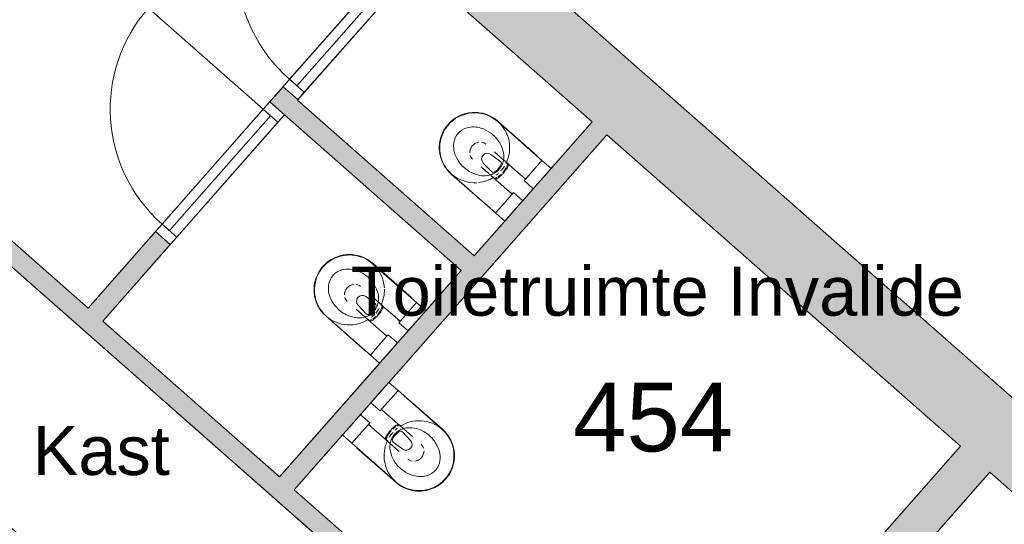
# Model space of a CAD drawing. Header units: millimetres. Extents: x 1158 to 98602, y 910 to 113498.
# Tile 27 of 30: x 89052 to 94070, y 97230 to 99802. Entities that reach past the tile are written whole.
import ezdxf

# ---------------------------------------------------------------- set-up
doc = ezdxf.new("R2010")
doc.units = ezdxf.units.MM
for name, color, linetype, lineweight in [('A--A2__Ruwbouw', 8, 'Continuous', 9), ('A--L$01A__Algemeen', 7, 'Continuous', 9), ('A--L22__Binnenwanden', 2, 'Continuous', 9), ('A--L3__Afbouw', 2, 'Continuous', 9), ('A--L74__VasteSanitaireVoorz', 1, 'Continuous', 9), ('A--LR9__AlgVoorz', 7, 'Continuous', 9), ('A--TR9__AlgVoorz', 1, 'Continuous', 13)]:
    doc.layers.add(name, color=color, linetype=linetype, lineweight=lineweight)
doc.styles.add('Arial', font='arial.ttf', dxfattribs={"height": 350})
doc.styles.add('Arial_1', font='arial.ttf', dxfattribs={"height": 250})

# ---------------------------------------------------------------- blocks, each defined once
blk = doc.blocks.new('32_DO_WB_vo deur enkel1 - vo 2-1766223-DO-Begane grond - nieuwe situatie - plafond')
at = {"layer": 'A--L$01A__Algemeen'}
blk.add_line((520, 50), (520, 850), dxfattribs=at)
blk.add_arc((520, 50), 800, 90, 180, dxfattribs=at)
at = {"layer": 'A--L3__Afbouw'}
for p, q in [((-330, 50), (-330, -50)), ((-280, 50), (-330, 50)), ((520, 50), (-280, 50)), ((-280, 50), (-280, 0)), ((-280, 50), (-280, -50)), ((520, 0), (520, 50)), ((520, -50), (520, 50)), ((520, 50), (570, 50)), ((570, 50), (570, -50)), ((-330, -50), (-280, -50)), ((520, 0), (-280, 0)), ((-280, -50), (520, -50)), ((570, -50), (520, -50))]:
    blk.add_line(p, q, dxfattribs=at)
blk = doc.blocks.new('32_DO_WB_vo deur enkel1 - vo 2-1960553-DO-Begane grond - nieuwe situatie - plafond')
at = {"layer": 'A--L$01A__Algemeen'}
blk.add_line((510, 50), (510, 830), dxfattribs=at)
blk.add_arc((510, 50), 780, 90, 180, dxfattribs=at)
at = {"layer": 'A--L3__Afbouw'}
for p, q in [((-320, 50), (-320, -50)), ((-270, 50), (-320, 50)), ((510, 50), (-270, 50)), ((-270, 50), (-270, 0)), ((-270, 50), (-270, -50)), ((510, 0), (510, 50)), ((510, -50), (510, 50)), ((510, 50), (560, 50)), ((560, 50), (560, -50)), ((-320, -50), (-270, -50)), ((510, 0), (-270, 0)), ((-270, -50), (510, -50)), ((560, -50), (510, -50))]:
    blk.add_line(p, q, dxfattribs=at)
blk = doc.blocks.new('74_PF_UN_toilet_rimfree - type-V8-DO-Begane grond - nieuwe situatie - plafond')
at = {"layer": 'A--L$01A__Algemeen'}
for p, q in [((-180, -97.1), (-180, -363.1)), ((179.8, -363.1), (179.8, -97.1))]:
    blk.add_line(p, q, dxfattribs=at)
at = {"layer": 'A--L$01A__Algemeen', "flags": 128}
for points in [[(-179.3, -379.1), (-178.7, -384.7), (-177.7, -391.8)], [(176.8, -395.6), (178, -388.5), (178.8, -381.4)], [(-168.5, -426.5), (-165.8, -433.2), (-162.9, -439.7)], [(164, -436.7), (166.8, -430.1), (169.4, -423.4)], [(-148.6, -464.7), (-144.4, -470.6), (-140, -476.2), (-135.4, -481.7), (-130.5, -487.1)], [(-114.7, -501.8), (-109.1, -506.2), (-103.3, -510.5)], [(105.7, -508.6), (111.5, -504.2), (117, -499.6), (122.4, -494.8), (127.6, -489.8)], [(137.3, -479.2), (141.8, -473.6), (146.1, -467.9)], [(-78.5, -525), (-72, -528), (-65.3, -530.8)], [(-30.7, -540.4), (-23.6, -541.5), (-16.4, -542.3)], [(19.5, -541.9), (26.6, -541), (33.7, -539.8)], [(61.4, -532.2), (68.1, -529.6), (74.7, -526.7)]]:
    blk.add_lwpolyline(points, dxfattribs=at)
at = {"layer": 'A--L$01A__Algemeen'}
blk.add_arc((-0.1, -363.1), 179.9, 180, 360, dxfattribs=at)
at = {"layer": 'A--L74__VasteSanitaireVoorz'}
for p, q in [((-122.9, 0), (-178.3, 0)), ((-178.3, -63), (-178.3, 0)), ((-122.9, 0), (-178.3, 0)), ((-178.3, -63), (-178.3, 0)), ((-56.1, 0), (-122.9, 0)), ((-56.1, 0), (-122.9, 0)), ((-40.9, 0), (-56.1, 0)), ((-40.9, 0), (-56.1, 0)), ((40.7, 0), (-40.9, 0)), ((-40.9, 0), (-40.9, -63)), ((40.7, 0), (-40.9, 0)), ((-40.9, 0), (-40.9, -63)), ((55.6, 0), (40.7, 0)), ((40.7, -63), (40.7, 0)), ((55.6, 0), (40.7, 0)), ((40.7, -63), (40.7, 0)), ((122.9, 0), (55.6, 0)), ((122.9, 0), (55.6, 0)), ((178.3, 0), (122.9, 0)), ((178.3, 0), (122.9, 0)), ((178.3, 0), (178.3, -63)), ((178.3, 0), (178.3, -63)), ((-178.3, -63), (-122.9, -63)), ((-178.3, -362.3), (-178.3, -63)), ((-178.3, -63), (-122.9, -63)), ((-178.3, -362.3), (-178.3, -63)), ((-122.9, -63), (-56.1, -63)), ((-122.9, -63), (-56.1, -63)), ((-56.1, -63), (-40.9, -63)), ((-56.1, -63), (-40.9, -63)), ((-51, -63), (-51, -187.8)), ((-51, -63), (-51, -187.8)), ((-50, -63), (-50, -77.5)), ((40.7, -63), (55.6, -63)), ((40.7, -63), (55.6, -63)), ((50, -77.5), (50, -63)), ((51, -192.1), (51, -63)), ((51, -192.1), (51, -63)), ((55.6, -63), (122.9, -63)), ((55.6, -63), (122.9, -63)), ((122.9, -63), (178.3, -63)), ((122.9, -63), (178.3, -63)), ((178.3, -63), (178.3, -362.3)), ((178.3, -63), (178.3, -362.3)), ((-40.1, -178.4), (-35.6, -176.8)), ((-40.1, -178.4), (-35.6, -176.8)), ((38.5, -177.8), (40.1, -178.4)), ((38.5, -177.8), (40.1, -178.4)), ((-51, -254.3), (-51, -243.4)), ((-51, -254.3), (-51, -243.4)), ((-34.8, -218.3), (-29.5, -278.1)), ((-34.8, -218.3), (-29.5, -278.1)), ((34.8, -218.3), (29.5, -278.1)), ((34.8, -218.3), (29.5, -278.1)), ((-71.2, -525.7), (-64.6, -528.4)), ((-71.2, -525.7), (-64.6, -528.4)), ((19.4, -539.5), (26.5, -538.5)), ((19.4, -539.5), (26.5, -538.5))]:
    blk.add_line(p, q, dxfattribs=at)
at = {"layer": 'A--L74__VasteSanitaireVoorz', "flags": 128}
for points in [[(-52.6, -183.6), (-47.9, -181.5), (-43, -179.5), (-40.1, -178.4)], [(-52.6, -183.6), (-47.9, -181.5), (-43, -179.5), (-40.1, -178.4)], [(-51, -249.9), (-51, -247.1), (-51, -244.3), (-51, -241.4), (-51, -238.5), (-51, -235.6), (-51, -232.6), (-51, -229.7), (-51, -226.7), (-51, -223.7), (-51, -220.7), (-51, -217.8), (-51, -214.8), (-51, -211.8), (-51, -208.9), (-51, -205.9), (-51, -203), (-51, -200.1), (-51, -197.3), (-51, -194.5), (-51, -191.7), (-51, -189), (-51, -186.4), (-51, -183.8), (-51, -181.2), (-51, -180.9)], [(-51, -249.9), (-51, -247.1), (-51, -244.3), (-51, -241.4), (-51, -238.5), (-51, -235.6), (-51, -232.6), (-51, -229.7), (-51, -226.7), (-51, -223.7), (-51, -220.7), (-51, -217.8), (-51, -214.8), (-51, -211.8), (-51, -208.9), (-51, -205.9), (-51, -203), (-51, -200.1), (-51, -197.3), (-51, -194.5), (-51, -191.7), (-51, -189), (-51, -186.4), (-51, -183.8), (-51, -181.2), (-51, -180.9)], [(-31.1, -175.5), (-26.5, -174.4), (-21.9, -173.4), (-17.3, -172.6), (-12.6, -172), (-7.9, -171.6)], [(-31.1, -175.5), (-26.5, -174.4), (-21.9, -173.4), (-17.3, -172.6), (-12.6, -172), (-7.9, -171.6)], [(15.6, -172.4), (20.2, -173.1), (24.9, -174), (29.4, -175.1)], [(15.6, -172.4), (20.2, -173.1), (24.9, -174), (29.4, -175.1)], [(40.1, -178.4), (44.9, -180.2), (49.7, -182.3)], [(40.1, -178.4), (44.9, -180.2), (49.7, -182.3)], [(51, -180.9), (51, -183.4), (51, -186), (51, -188.7), (51, -191.4), (51, -194.2), (51, -197), (51, -199.8), (51, -202.7), (51, -205.6), (51, -208.5), (51, -211.5), (51, -214.4), (51, -217.4), (51, -220.4), (51, -223.4), (51, -226.3), (51, -229.3), (51, -232.3), (51, -235.2), (51, -238.2), (51, -241.1), (51, -243.9), (51, -246.8), (51, -249.5), (51, -249.9)], [(51, -180.9), (51, -183.4), (51, -186), (51, -188.7), (51, -191.4), (51, -194.2), (51, -197), (51, -199.8), (51, -202.7), (51, -205.6), (51, -208.5), (51, -211.5), (51, -214.4), (51, -217.4), (51, -220.4), (51, -223.4), (51, -226.3), (51, -229.3), (51, -232.3), (51, -235.2), (51, -238.2), (51, -241.1), (51, -243.9), (51, -246.8), (51, -249.5), (51, -249.9)], [(-51, -253.1), (-51, -252.6), (-51, -252), (-51, -251.5), (-51, -250.9), (-51, -250.3), (-51, -249.9)], [(-51, -253.1), (-51, -252.6), (-51, -252), (-51, -251.5), (-51, -250.9), (-51, -250.3), (-51, -249.9)], [(51, -249.9), (51, -250.5), (51, -251), (51, -251.6), (51, -252.2), (51, -252.7), (51, -253.1)], [(51, -249.9), (51, -250.5), (51, -251), (51, -251.6), (51, -252.2), (51, -252.7), (51, -253.1)], [(-51, -272.7), (-51, -271.9), (-51, -270.9), (-51, -269.8), (-51, -268.7), (-51, -267.5), (-51, -266.2), (-51, -264.8), (-51, -263.4), (-51, -261.9), (-51, -260.3), (-51, -258.7), (-51, -257), (-51, -255.3), (-51, -253.5), (-51, -253.1)], [(-51, -272.7), (-51, -271.9), (-51, -270.9), (-51, -269.8), (-51, -268.7), (-51, -267.5), (-51, -266.2), (-51, -264.8), (-51, -263.4), (-51, -261.9), (-51, -260.3), (-51, -258.7), (-51, -257), (-51, -255.3), (-51, -253.5), (-51, -253.1)], [(51, -253.1), (51, -254.9), (51, -256.7), (51, -258.4), (51, -260), (51, -261.6), (51, -263.1), (51, -264.6), (51, -266), (51, -267.3), (51, -268.5), (51, -269.6), (51, -270.7), (51, -271.7), (51, -272.6), (51, -272.7)], [(51, -253.1), (51, -254.9), (51, -256.7), (51, -258.4), (51, -260), (51, -261.6), (51, -263.1), (51, -264.6), (51, -266), (51, -267.3), (51, -268.5), (51, -269.6), (51, -270.7), (51, -271.7), (51, -272.6), (51, -272.7)], [(-177.7, -376.5), (-177, -383.6), (-176, -390.7)], [(-177.7, -376.5), (-177, -383.6), (-176, -390.7)], [(175.3, -394.5), (176.5, -387.4), (177.3, -380.3)], [(175.3, -394.5), (176.5, -387.4), (177.3, -380.3)], [(-166.8, -425.1), (-164.2, -431.7), (-161.3, -438.2)], [(-166.8, -425.1), (-164.2, -431.7), (-161.3, -438.2)], [(162.7, -435.2), (165.4, -428.6), (168, -422)], [(162.7, -435.2), (165.4, -428.6), (168, -422)], [(-147.1, -462.9), (-143, -468.7), (-138.6, -474.4), (-134, -479.8), (-129.2, -485.1)], [(-147.1, -462.9), (-143, -468.7), (-138.6, -474.4), (-134, -479.8), (-129.2, -485.1)], [(-113.6, -499.7), (-108, -504.1), (-102.2, -508.3)], [(-113.6, -499.7), (-108, -504.1), (-102.2, -508.3)], [(104.9, -506.4), (110.6, -502.1), (116.1, -497.5), (121.4, -492.8), (126.5, -487.8)], [(104.9, -506.4), (110.6, -502.1), (116.1, -497.5), (121.4, -492.8), (126.5, -487.8)], [(136.2, -477.3), (140.7, -471.8), (144.9, -466.1)], [(136.2, -477.3), (140.7, -471.8), (144.9, -466.1)], [(-30.3, -537.9), (-23.2, -539), (-16.2, -539.8)], [(-30.3, -537.9), (-23.2, -539), (-16.2, -539.8)], [(61, -529.8), (67.6, -527.2), (74.2, -524.4)], [(61, -529.8), (67.6, -527.2), (74.2, -524.4)]]:
    blk.add_lwpolyline(points, dxfattribs=at)
at = {"layer": 'A--L74__VasteSanitaireVoorz'}
for centre, radius, start, end in [((0, -362.3), 178.3, 105, 180), ((0, -362.3), 178.3, 105, 180), ((4.3, -301), 130.4, 109.8989, 115.1422), ((4.3, -301), 130.4, 109.8989, 115.1422), ((0, -289.1), 117.7, 89.6795, 105.8677), ((0, -289.1), 117.7, 89.6795, 105.8677), ((0, -289.1), 92.7, 70.1011, 109.8989), ((0, -289.1), 92.7, 70.1011, 109.8989), ((0, -362.3), 178.3, 90, 100.0191), ((0, -362.3), 178.3, 90, 100.0191), ((0, -289.1), 117.7, 74.1359, 83.367), ((0, -289.1), 117.7, 74.1359, 83.367), ((0, -362.3), 178.3, 79.9824, 84.198), ((0, -362.3), 178.3, 79.9824, 84.198), ((-4.3, -301), 130.4, 64.8578, 70.1011), ((-4.3, -301), 130.4, 64.8578, 70.1011), ((0, -362.3), 178.3, 0, 75), ((0, -362.3), 178.3, 0, 75), ((51, -333.7), 162.5, 144.9647, 161.7326), ((51, -333.7), 162.5, 144.9647, 161.7326), ((4.3, -301), 105.4, 125.0353, 144.9647), ((4.3, -301), 105.4, 125.0353, 144.9647), ((4.3, -301), 105.4, 109.8989, 125.0353), ((4.3, -301), 105.4, 109.8989, 125.0353), ((-21.1, -217.1), 13.7, 129.7154, 185), ((-21.1, -217.1), 13.7, 129.7154, 185), ((0, -289.1), 87.7, 70.1011, 109.8989), ((0, -289.1), 87.7, 70.1011, 109.8989), ((21.1, -217.1), 13.7, 355, 50.2846), ((21.1, -217.1), 13.7, 355, 50.2846), ((-4.3, -301), 105.4, 54.9647, 70.1011), ((-4.3, -301), 105.4, 54.9647, 70.1011), ((-4.3, -301), 105.4, 35.0353, 54.9647), ((-4.3, -301), 105.4, 35.0353, 54.9647), ((-51, -333.7), 162.5, 18.2674, 35.0353), ((-51, -333.7), 162.5, 18.2674, 35.0353), ((51, -333.7), 162.5, 161.7326, 186.2674), ((51, -333.7), 162.5, 161.7326, 186.2674), ((0, -275.5), 29.6, 185, 355), ((0, -275.5), 29.6, 185, 355), ((-51, -333.7), 162.5, 353.7326, 18.2674), ((-51, -333.7), 162.5, 353.7326, 18.2674), ((0, -362.3), 178.3, 180, 0), ((0, -362.3), 178.3, 180, 360), ((0, -362.3), 178.3, 180, 0), ((0, -362.3), 178.3, 180, 360), ((73, -331.3), 184.6, 186.2674, 203.7326), ((73, -331.3), 184.6, 186.2674, 203.7326), ((-73, -331.3), 184.6, 336.2674, 353.7326), ((-73, -331.3), 184.6, 336.2674, 353.7326), ((16.9, -356), 123.3, 203.7326, 236.2674), ((16.9, -356), 123.3, 203.7326, 236.2674), ((-16.9, -356), 123.3, 303.7326, 336.2674), ((-16.9, -356), 123.3, 303.7326, 336.2674), ((0, -381.4), 92.8, 236.2674, 303.7326), ((0, -381.4), 92.8, 236.2674, 303.7326)]:
    blk.add_arc(centre, radius, start, end, dxfattribs=at)
for start_param, end_param in [(3.169544, 3.380852), (3.169544, 3.380852), (3.403392, 3.665191), (3.403392, 3.665191), (5.759587, 6.255234), (5.759587, 6.255234), (3.938541, 5.486237), (3.938541, 5.486237)]:
    blk.add_ellipse((0, -330.8), major_axis=(51, 0), ratio=0.927184, start_param=start_param, end_param=end_param, dxfattribs=at)
blk.add_open_spline([(51, -180.9), (51, -179.2), (49, -176), (40.2, -172), (26.4, -169.3), (9.2, -167.8), (-9.2, -167.8), (-25, -169.1), (-35.1, -171), (-40.9, -172.6), (-45.8, -174.5), (-49.9, -177.2), (-51, -179.6), (-51, -180.9)], degree=3, knots=[0, 0, 0, 0, 0.111111, 0.222222, 0.333333, 0.444444, 0.555556, 0.666667, 0.75, 0.791667, 0.833333, 0.916667, 1, 1, 1, 1], dxfattribs=at)
blk.add_open_spline([(51, -180.9), (51, -179.2), (49, -176), (40.2, -172), (26.4, -169.3), (9.2, -167.8), (-9.2, -167.8), (-25, -169.1), (-35.1, -171), (-40.9, -172.6), (-45.8, -174.5), (-49.9, -177.2), (-51, -179.6), (-51, -180.9)], degree=3, knots=[0, 0, 0, 0, 0.111111, 0.222222, 0.333333, 0.444444, 0.555556, 0.666667, 0.75, 0.791667, 0.833333, 0.916667, 1, 1, 1, 1], dxfattribs=at)
blk = doc.blocks.new('74_PF_UN_toilet_rimfree - type-V10-DO-Begane grond - nieuwe situatie - plafond')
at = {"layer": 'A--L$01A__Algemeen'}
for p, q in [((-180, -97.1), (-180, -363.1)), ((179.8, -363.1), (179.8, -97.1))]:
    blk.add_line(p, q, dxfattribs=at)
at = {"layer": 'A--L$01A__Algemeen', "flags": 128}
for points in [[(-179.4, -377.5), (-178.7, -384.7), (-177.7, -391.8)], [(176.8, -395.6), (178, -388.5), (178.8, -381.4)], [(-168.5, -426.5), (-165.8, -433.2), (-162.9, -439.7)], [(164, -436.7), (166.8, -430.1), (169.4, -423.4)], [(-148.6, -464.7), (-144.4, -470.6), (-140, -476.2), (-135.4, -481.7), (-130.5, -487.1)], [(-114.7, -501.8), (-109.1, -506.2), (-103.3, -510.5)], [(105.7, -508.6), (111.5, -504.2), (117, -499.6), (122.4, -494.8), (127.6, -489.8)], [(137.3, -479.2), (141.8, -473.6), (146.1, -467.9)], [(-78.5, -525), (-72, -528), (-65.3, -530.8)], [(-30.7, -540.4), (-23.6, -541.5), (-16.4, -542.3)], [(19.5, -541.9), (26.6, -541), (33.7, -539.8)], [(61.4, -532.2), (68.1, -529.6), (74.7, -526.7)]]:
    blk.add_lwpolyline(points, dxfattribs=at)
at = {"layer": 'A--L$01A__Algemeen'}
blk.add_arc((-0.1, -363.1), 179.9, 180, 360, dxfattribs=at)
at = {"layer": 'A--L74__VasteSanitaireVoorz'}
for p, q in [((-122.9, 0), (-178.3, 0)), ((-178.3, -63), (-178.3, 0)), ((-122.9, 0), (-178.3, 0)), ((-178.3, -63), (-178.3, 0)), ((-56.1, 0), (-122.9, 0)), ((-56.1, 0), (-122.9, 0)), ((-40.9, 0), (-56.1, 0)), ((-40.9, 0), (-56.1, 0)), ((40.7, 0), (-40.9, 0)), ((-40.9, 0), (-40.9, -63)), ((40.7, 0), (-40.9, 0)), ((-40.9, 0), (-40.9, -63)), ((55.6, 0), (40.7, 0)), ((40.7, -63), (40.7, 0)), ((55.6, 0), (40.7, 0)), ((40.7, -63), (40.7, 0)), ((122.9, 0), (55.6, 0)), ((122.9, 0), (55.6, 0)), ((178.3, 0), (122.9, 0)), ((178.3, 0), (122.9, 0)), ((178.3, 0), (178.3, -63)), ((178.3, 0), (178.3, -63)), ((-178.3, -63), (-122.9, -63)), ((-178.3, -362.3), (-178.3, -63)), ((-178.3, -63), (-122.9, -63)), ((-178.3, -362.3), (-178.3, -63)), ((-122.9, -63), (-56.1, -63)), ((-122.9, -63), (-56.1, -63)), ((-56.1, -63), (-40.9, -63)), ((-56.1, -63), (-40.9, -63)), ((-51, -63), (-51, -190.7)), ((-51, -63), (-51, -190.7)), ((-50, -63), (-50, -77.5)), ((40.7, -63), (55.6, -63)), ((40.7, -63), (55.6, -63)), ((50, -77.5), (50, -65)), ((51, -192.1), (51, -64.1)), ((51, -192.1), (51, -64.1)), ((55.6, -63), (122.9, -63)), ((55.6, -63), (122.9, -63)), ((122.9, -63), (178.3, -63)), ((122.9, -63), (178.3, -63)), ((178.3, -63), (178.3, -362.3)), ((178.3, -63), (178.3, -362.3)), ((-40.1, -178.4), (-35.6, -176.8)), ((-40.1, -178.4), (-35.6, -176.8)), ((38.5, -177.8), (40.1, -178.4)), ((38.5, -177.8), (40.1, -178.4)), ((-51, -254.3), (-51, -243.4)), ((-51, -254.3), (-51, -243.4)), ((-34.8, -218.3), (-29.5, -278.1)), ((-34.8, -218.3), (-29.5, -278.1)), ((34.8, -218.3), (29.5, -278.1)), ((34.8, -218.3), (29.5, -278.1)), ((51, -243.4), (51, -254.3)), ((51, -243.4), (51, -254.3)), ((-71.2, -525.7), (-64.6, -528.4)), ((-71.2, -525.7), (-64.6, -528.4)), ((19.4, -539.5), (26.5, -538.5)), ((19.4, -539.5), (26.5, -538.5))]:
    blk.add_line(p, q, dxfattribs=at)
at = {"layer": 'A--L74__VasteSanitaireVoorz', "flags": 128}
for points in [[(-52.6, -183.6), (-47.9, -181.5), (-43, -179.5), (-40.1, -178.4)], [(-52.6, -183.6), (-47.9, -181.5), (-43, -179.5), (-40.1, -178.4)], [(-51, -249.9), (-51, -247.1), (-51, -244.3), (-51, -241.4), (-51, -238.5), (-51, -235.6), (-51, -232.6), (-51, -229.7), (-51, -226.7), (-51, -223.7), (-51, -220.7), (-51, -217.8), (-51, -214.8), (-51, -211.8), (-51, -208.9), (-51, -205.9), (-51, -203), (-51, -200.1), (-51, -197.3), (-51, -194.5), (-51, -191.7), (-51, -189), (-51, -186.4), (-51, -183.8), (-51, -181.2), (-51, -180.9)], [(-51, -249.9), (-51, -247.1), (-51, -244.3), (-51, -241.4), (-51, -238.5), (-51, -235.6), (-51, -232.6), (-51, -229.7), (-51, -226.7), (-51, -223.7), (-51, -220.7), (-51, -217.8), (-51, -214.8), (-51, -211.8), (-51, -208.9), (-51, -205.9), (-51, -203), (-51, -200.1), (-51, -197.3), (-51, -194.5), (-51, -191.7), (-51, -189), (-51, -186.4), (-51, -183.8), (-51, -181.2), (-51, -180.9)], [(-31.1, -175.5), (-26.5, -174.4), (-21.9, -173.4), (-17.3, -172.6), (-12.6, -172), (-7.9, -171.6)], [(-31.1, -175.5), (-26.5, -174.4), (-21.9, -173.4), (-17.3, -172.6), (-12.6, -172), (-7.9, -171.6)], [(15.6, -172.4), (20.2, -173.1), (24.9, -174), (29.4, -175.1)], [(15.6, -172.4), (20.2, -173.1), (24.9, -174), (29.4, -175.1)], [(40.1, -178.4), (44.9, -180.2), (49.7, -182.3)], [(40.1, -178.4), (44.9, -180.2), (49.7, -182.3)], [(51, -180.9), (51, -183.4), (51, -186), (51, -188.7), (51, -191.4), (51, -194.2), (51, -197), (51, -199.8), (51, -202.7), (51, -205.6), (51, -208.5), (51, -211.5), (51, -214.4), (51, -217.4), (51, -220.4), (51, -223.4), (51, -226.3), (51, -229.3), (51, -232.3), (51, -235.2), (51, -238.2), (51, -241.1), (51, -243.9), (51, -246.8), (51, -249.5), (51, -249.9)], [(51, -180.9), (51, -183.4), (51, -186), (51, -188.7), (51, -191.4), (51, -194.2), (51, -197), (51, -199.8), (51, -202.7), (51, -205.6), (51, -208.5), (51, -211.5), (51, -214.4), (51, -217.4), (51, -220.4), (51, -223.4), (51, -226.3), (51, -229.3), (51, -232.3), (51, -235.2), (51, -238.2), (51, -241.1), (51, -243.9), (51, -246.8), (51, -249.5), (51, -249.9)], [(-51, -253.1), (-51, -252.6), (-51, -252), (-51, -251.5), (-51, -250.9), (-51, -250.3), (-51, -249.9)], [(-51, -253.1), (-51, -252.6), (-51, -252), (-51, -251.5), (-51, -250.9), (-51, -250.3), (-51, -249.9)], [(51, -249.9), (51, -250.5), (51, -251), (51, -251.6), (51, -252.2), (51, -252.7), (51, -253.1)], [(51, -249.9), (51, -250.5), (51, -251), (51, -251.6), (51, -252.2), (51, -252.7), (51, -253.1)], [(-51, -272.7), (-51, -271.9), (-51, -270.9), (-51, -269.8), (-51, -268.7), (-51, -267.5), (-51, -266.2), (-51, -264.8), (-51, -263.4), (-51, -261.9), (-51, -260.3), (-51, -258.7), (-51, -257), (-51, -255.3), (-51, -253.5), (-51, -253.1)], [(-51, -272.7), (-51, -271.9), (-51, -270.9), (-51, -269.8), (-51, -268.7), (-51, -267.5), (-51, -266.2), (-51, -264.8), (-51, -263.4), (-51, -261.9), (-51, -260.3), (-51, -258.7), (-51, -257), (-51, -255.3), (-51, -253.5), (-51, -253.1)], [(51, -253.1), (51, -254.9), (51, -256.7), (51, -258.4), (51, -260), (51, -261.6), (51, -263.1), (51, -264.6), (51, -266), (51, -267.3), (51, -268.5), (51, -269.6), (51, -270.7), (51, -271.7), (51, -272.6), (51, -272.7)], [(51, -253.1), (51, -254.9), (51, -256.7), (51, -258.4), (51, -260), (51, -261.6), (51, -263.1), (51, -264.6), (51, -266), (51, -267.3), (51, -268.5), (51, -269.6), (51, -270.7), (51, -271.7), (51, -272.6), (51, -272.7)], [(-177.7, -376.5), (-177, -383.6), (-176, -390.7)], [(-177.7, -376.5), (-177, -383.6), (-176, -390.7)], [(175.3, -394.5), (176.5, -387.4), (177.3, -380.3)], [(175.3, -394.5), (176.5, -387.4), (177.3, -380.3)], [(-166.8, -425.1), (-164.2, -431.7), (-161.3, -438.2)], [(-166.8, -425.1), (-164.2, -431.7), (-161.3, -438.2)], [(162.7, -435.2), (165.4, -428.6), (168, -422)], [(162.7, -435.2), (165.4, -428.6), (168, -422)], [(-147.1, -462.9), (-143, -468.7), (-138.6, -474.4), (-134, -479.8), (-129.2, -485.1)], [(-147.1, -462.9), (-143, -468.7), (-138.6, -474.4), (-134, -479.8), (-129.2, -485.1)], [(-113.6, -499.7), (-108, -504.1), (-102.2, -508.3)], [(-113.6, -499.7), (-108, -504.1), (-102.2, -508.3)], [(104.9, -506.4), (110.6, -502.1), (116.1, -497.5), (121.4, -492.8), (126.5, -487.8)], [(104.9, -506.4), (110.6, -502.1), (116.1, -497.5), (121.4, -492.8), (126.5, -487.8)], [(136.2, -477.3), (140.7, -471.8), (144.9, -466.1)], [(136.2, -477.3), (140.7, -471.8), (144.9, -466.1)], [(-30.3, -537.9), (-23.2, -539), (-16.2, -539.8)], [(-30.3, -537.9), (-23.2, -539), (-16.2, -539.8)], [(61, -529.8), (67.6, -527.2), (74.2, -524.4)], [(61, -529.8), (67.6, -527.2), (74.2, -524.4)]]:
    blk.add_lwpolyline(points, dxfattribs=at)
at = {"layer": 'A--L74__VasteSanitaireVoorz'}
for centre, radius, start, end in [((0, -362.3), 178.3, 105, 132.8876), ((0, -362.3), 178.3, 105, 132.8876), ((4.3, -301), 130.4, 109.8989, 115.1422), ((4.3, -301), 130.4, 109.8989, 115.1422), ((0, -289.1), 117.7, 89.6795, 105.8677), ((0, -289.1), 117.7, 89.6795, 105.8677), ((0, -289.1), 92.7, 70.1011, 109.8989), ((0, -289.1), 92.7, 70.1011, 109.8989), ((0, -362.3), 178.3, 90, 100.0191), ((0, -362.3), 178.3, 90, 100.0191), ((0, -289.1), 117.7, 74.1359, 83.367), ((0, -289.1), 117.7, 74.1359, 83.367), ((0, -362.3), 178.3, 80.392, 84.198), ((0, -362.3), 178.3, 80.392, 84.198), ((-4.3, -301), 130.4, 64.8578, 70.1011), ((-4.3, -301), 130.4, 64.8578, 70.1011), ((0, -362.3), 178.3, 0, 75), ((0, -362.3), 178.3, 0, 75), ((0, -362.3), 178.3, 135, 180), ((0, -362.3), 178.3, 135, 180), ((51, -333.7), 162.5, 144.9647, 161.7326), ((51, -333.7), 162.5, 144.9647, 161.7326), ((4.3, -301), 105.4, 125.0353, 144.9647), ((4.3, -301), 105.4, 125.0353, 144.9647), ((4.3, -301), 105.4, 109.8989, 125.0353), ((4.3, -301), 105.4, 109.8989, 125.0353), ((-21.1, -217.1), 13.7, 129.7154, 185), ((-21.1, -217.1), 13.7, 129.7154, 185), ((0, -289.1), 87.7, 70.1011, 109.8989), ((0, -289.1), 87.7, 70.1011, 109.8989), ((21.1, -217.1), 13.7, 355, 50.2846), ((21.1, -217.1), 13.7, 355, 50.2846), ((-4.3, -301), 105.4, 54.9647, 70.1011), ((-4.3, -301), 105.4, 54.9647, 70.1011), ((-4.3, -301), 105.4, 35.0353, 54.9647), ((-4.3, -301), 105.4, 35.0353, 54.9647), ((-51, -333.7), 162.5, 18.2674, 35.0353), ((-51, -333.7), 162.5, 18.2674, 35.0353), ((51, -333.7), 162.5, 161.7326, 186.2674), ((51, -333.7), 162.5, 161.7326, 186.2674), ((0, -275.5), 29.6, 185, 355), ((0, -275.5), 29.6, 185, 355), ((-51, -333.7), 162.5, 353.7326, 18.2674), ((-51, -333.7), 162.5, 353.7326, 18.2674), ((0, -362.3), 178.3, 180, 0), ((0, -362.3), 178.3, 180, 360), ((0, -362.3), 178.3, 180, 0), ((0, -362.3), 178.3, 180, 360), ((73, -331.3), 184.6, 186.2674, 203.7326), ((73, -331.3), 184.6, 186.2674, 203.7326), ((-73, -331.3), 184.6, 336.2674, 353.7326), ((-73, -331.3), 184.6, 336.2674, 353.7326), ((16.9, -356), 123.3, 203.7326, 236.2674), ((16.9, -356), 123.3, 203.7326, 236.2674), ((-16.9, -356), 123.3, 303.7326, 336.2674), ((-16.9, -356), 123.3, 303.7326, 336.2674), ((0, -381.4), 92.8, 236.2674, 303.7326), ((0, -381.4), 92.8, 236.2674, 303.7326)]:
    blk.add_arc(centre, radius, start, end, dxfattribs=at)
for start_param, end_param in [(3.169544, 3.665191), (3.169544, 3.665191), (5.759587, 6.255234), (5.759587, 6.255234), (3.938541, 5.486237), (3.938541, 5.486237)]:
    blk.add_ellipse((0, -330.8), major_axis=(51, 0), ratio=0.927184, start_param=start_param, end_param=end_param, dxfattribs=at)
blk.add_open_spline([(51, -180.9), (51, -179.2), (49, -176), (40.2, -172), (26.4, -169.3), (9.2, -167.8), (-9.2, -167.8), (-25, -169.1), (-35.1, -171), (-40.9, -172.6), (-45.8, -174.5), (-49.9, -177.2), (-51, -179.6), (-51, -180.9)], degree=3, knots=[0, 0, 0, 0, 0.111111, 0.222222, 0.333333, 0.444444, 0.555556, 0.666667, 0.75, 0.791667, 0.833333, 0.916667, 1, 1, 1, 1], dxfattribs=at)
blk.add_open_spline([(51, -180.9), (51, -179.2), (49, -176), (40.2, -172), (26.4, -169.3), (9.2, -167.8), (-9.2, -167.8), (-25, -169.1), (-35.1, -171), (-40.9, -172.6), (-45.8, -174.5), (-49.9, -177.2), (-51, -179.6), (-51, -180.9)], degree=3, knots=[0, 0, 0, 0, 0.111111, 0.222222, 0.333333, 0.444444, 0.555556, 0.666667, 0.75, 0.791667, 0.833333, 0.916667, 1, 1, 1, 1], dxfattribs=at)
blk = doc.blocks.new('74_PF_UN_toilet_rimfree - type-V11-DO-Begane grond - nieuwe situatie - plafond')
at = {"layer": 'A--L$01A__Algemeen'}
for p, q in [((-180, -97.1), (-180, -363.1)), ((179.8, -363.1), (179.8, -97.1))]:
    blk.add_line(p, q, dxfattribs=at)
at = {"layer": 'A--L$01A__Algemeen', "flags": 128}
for points in [[(-179.4, -377.5), (-178.7, -384.7), (-177.7, -391.8)], [(176.8, -395.6), (178, -388.5), (178.8, -381.4)], [(-168.5, -426.5), (-165.8, -433.2), (-162.9, -439.7)], [(164, -436.7), (166.8, -430.1), (169.4, -423.4)], [(-147.1, -466.8), (-144.4, -470.6), (-140, -476.2), (-135.4, -481.7), (-130.5, -487.1)], [(-114.7, -501.8), (-109.1, -506.2), (-103.3, -510.5)], [(105.7, -508.6), (111.5, -504.2), (117, -499.6), (122.4, -494.8), (125.8, -491.6)], [(137.3, -479.2), (141.8, -473.6), (146.1, -467.9)], [(-78.5, -525), (-72, -528), (-65.3, -530.8)], [(-30.7, -540.4), (-23.6, -541.5), (-16.4, -542.3)], [(19.5, -541.9), (26.6, -541), (33.7, -539.8)], [(61.4, -532.2), (68.1, -529.6), (74.7, -526.7)]]:
    blk.add_lwpolyline(points, dxfattribs=at)
at = {"layer": 'A--L$01A__Algemeen'}
blk.add_arc((-0.1, -363.1), 179.9, 180, 360, dxfattribs=at)
at = {"layer": 'A--L74__VasteSanitaireVoorz'}
for p, q in [((-122.9, 0), (-178.3, 0)), ((-178.3, -63), (-178.3, 0)), ((-122.9, 0), (-178.3, 0)), ((-178.3, -63), (-178.3, 0)), ((-56.1, 0), (-122.9, 0)), ((-56.1, 0), (-122.9, 0)), ((-40.9, 0), (-56.1, 0)), ((-40.9, 0), (-56.1, 0)), ((40.7, 0), (-40.9, 0)), ((-40.9, 0), (-40.9, -63)), ((40.7, 0), (-40.9, 0)), ((-40.9, 0), (-40.9, -63)), ((55.6, 0), (40.7, 0)), ((40.7, -63), (40.7, 0)), ((55.6, 0), (40.7, 0)), ((40.7, -63), (40.7, 0)), ((122.9, 0), (55.6, 0)), ((122.9, 0), (55.6, 0)), ((178.3, 0), (122.9, 0)), ((178.3, 0), (122.9, 0)), ((178.3, 0), (178.3, -63)), ((178.3, 0), (178.3, -63)), ((-178.3, -63), (-122.9, -63)), ((-178.3, -362.3), (-178.3, -63)), ((-178.3, -63), (-122.9, -63)), ((-178.3, -362.3), (-178.3, -63)), ((-122.9, -63), (-56.1, -63)), ((-122.9, -63), (-56.1, -63)), ((-56.1, -63), (-42.1, -63)), ((-56.1, -63), (-42.1, -63)), ((-51, -63), (-51, -190.7)), ((-51, -63), (-51, -190.7)), ((40.7, -63), (55.6, -63)), ((40.7, -63), (55.6, -63)), ((50, -77.5), (50, -63)), ((51, -191.7), (51, -63)), ((51, -191.7), (51, -63)), ((55.6, -63), (122.9, -63)), ((55.6, -63), (122.9, -63)), ((122.9, -63), (178.3, -63)), ((122.9, -63), (178.3, -63)), ((178.3, -63), (178.3, -362.3)), ((178.3, -63), (178.3, -362.3)), ((-40.1, -178.4), (-35.6, -176.8)), ((-40.1, -178.4), (-35.6, -176.8)), ((38.5, -177.8), (40.1, -178.4)), ((38.5, -177.8), (40.1, -178.4)), ((-51, -254.3), (-51, -243.4)), ((-51, -254.3), (-51, -243.4)), ((-34.8, -218.3), (-29.5, -278.1)), ((-34.8, -218.3), (-29.5, -278.1)), ((34.8, -218.3), (29.5, -278.1)), ((34.8, -218.3), (29.5, -278.1)), ((51, -243.4), (51, -254.3)), ((51, -243.4), (51, -254.3)), ((-71.2, -525.7), (-64.6, -528.4)), ((-71.2, -525.7), (-64.6, -528.4)), ((19.4, -539.5), (26.5, -538.5)), ((19.4, -539.5), (26.5, -538.5))]:
    blk.add_line(p, q, dxfattribs=at)
at = {"layer": 'A--L74__VasteSanitaireVoorz', "flags": 128}
for points in [[(-52.6, -183.6), (-47.9, -181.5), (-43, -179.5), (-40.1, -178.4)], [(-52.6, -183.6), (-47.9, -181.5), (-43, -179.5), (-40.1, -178.4)], [(-51, -249.9), (-51, -247.1), (-51, -244.3), (-51, -241.4), (-51, -238.5), (-51, -235.6), (-51, -232.6), (-51, -229.7), (-51, -226.7), (-51, -223.7), (-51, -220.7), (-51, -217.8), (-51, -214.8), (-51, -211.8), (-51, -208.9), (-51, -205.9), (-51, -203), (-51, -200.1), (-51, -197.3), (-51, -194.5), (-51, -191.7), (-51, -189), (-51, -186.4), (-51, -183.8), (-51, -181.2), (-51, -180.9)], [(-51, -249.9), (-51, -247.1), (-51, -244.3), (-51, -241.4), (-51, -238.5), (-51, -235.6), (-51, -232.6), (-51, -229.7), (-51, -226.7), (-51, -223.7), (-51, -220.7), (-51, -217.8), (-51, -214.8), (-51, -211.8), (-51, -208.9), (-51, -205.9), (-51, -203), (-51, -200.1), (-51, -197.3), (-51, -194.5), (-51, -191.7), (-51, -189), (-51, -186.4), (-51, -183.8), (-51, -181.2), (-51, -180.9)], [(-31.1, -175.5), (-26.5, -174.4), (-21.9, -173.4), (-17.3, -172.6), (-12.6, -172), (-7.9, -171.6)], [(-31.1, -175.5), (-26.5, -174.4), (-21.9, -173.4), (-17.3, -172.6), (-12.6, -172), (-7.9, -171.6)], [(15.6, -172.4), (20.2, -173.1), (24.9, -174), (29.4, -175.1)], [(15.6, -172.4), (20.2, -173.1), (24.9, -174), (29.4, -175.1)], [(40.1, -178.4), (44.9, -180.2), (49.7, -182.3)], [(40.1, -178.4), (44.9, -180.2), (49.7, -182.3)], [(51, -180.9), (51, -183.4), (51, -186), (51, -188.7), (51, -191.4), (51, -194.2), (51, -197), (51, -199.8), (51, -202.7), (51, -205.6), (51, -208.5), (51, -211.5), (51, -214.4), (51, -217.4), (51, -220.4), (51, -223.4), (51, -226.3), (51, -229.3), (51, -232.3), (51, -235.2), (51, -238.2), (51, -241.1), (51, -243.9), (51, -246.8), (51, -249.5), (51, -249.9)], [(51, -180.9), (51, -183.4), (51, -186), (51, -188.7), (51, -191.4), (51, -194.2), (51, -197), (51, -199.8), (51, -202.7), (51, -205.6), (51, -208.5), (51, -211.5), (51, -214.4), (51, -217.4), (51, -220.4), (51, -223.4), (51, -226.3), (51, -229.3), (51, -232.3), (51, -235.2), (51, -238.2), (51, -241.1), (51, -243.9), (51, -246.8), (51, -249.5), (51, -249.9)], [(-51, -253.1), (-51, -252.6), (-51, -252), (-51, -251.5), (-51, -250.9), (-51, -250.3), (-51, -249.9)], [(-51, -253.1), (-51, -252.6), (-51, -252), (-51, -251.5), (-51, -250.9), (-51, -250.3), (-51, -249.9)], [(51, -249.9), (51, -250.5), (51, -251), (51, -251.6), (51, -252.2), (51, -252.7), (51, -253.1)], [(51, -249.9), (51, -250.5), (51, -251), (51, -251.6), (51, -252.2), (51, -252.7), (51, -253.1)], [(-51, -272.7), (-51, -271.9), (-51, -270.9), (-51, -269.8), (-51, -268.7), (-51, -267.5), (-51, -266.2), (-51, -264.8), (-51, -263.4), (-51, -261.9), (-51, -260.3), (-51, -258.7), (-51, -257), (-51, -255.3), (-51, -253.5), (-51, -253.1)], [(-51, -272.7), (-51, -271.9), (-51, -270.9), (-51, -269.8), (-51, -268.7), (-51, -267.5), (-51, -266.2), (-51, -264.8), (-51, -263.4), (-51, -261.9), (-51, -260.3), (-51, -258.7), (-51, -257), (-51, -255.3), (-51, -253.5), (-51, -253.1)], [(51, -253.1), (51, -254.9), (51, -256.7), (51, -258.4), (51, -260), (51, -261.6), (51, -263.1), (51, -264.6), (51, -266), (51, -267.3), (51, -268.5), (51, -269.6), (51, -270.7), (51, -271.7), (51, -272.6), (51, -272.7)], [(51, -253.1), (51, -254.9), (51, -256.7), (51, -258.4), (51, -260), (51, -261.6), (51, -263.1), (51, -264.6), (51, -266), (51, -267.3), (51, -268.5), (51, -269.6), (51, -270.7), (51, -271.7), (51, -272.6), (51, -272.7)], [(-177.7, -376.5), (-177, -383.6), (-176, -390.7)], [(-177.7, -376.5), (-177, -383.6), (-176, -390.7)], [(175.3, -394.5), (176.5, -387.4), (177.3, -380.3)], [(175.3, -394.5), (176.5, -387.4), (177.3, -380.3)], [(-166.8, -425.1), (-164.2, -431.7), (-161.3, -438.2)], [(-166.8, -425.1), (-164.2, -431.7), (-161.3, -438.2)], [(162.7, -435.2), (165.4, -428.6), (168, -422)], [(162.7, -435.2), (165.4, -428.6), (168, -422)], [(-145.4, -465.3), (-143, -468.7), (-138.6, -474.4), (-134, -479.8), (-129.2, -485.1)], [(-145.4, -465.3), (-143, -468.7), (-138.6, -474.4), (-134, -479.8), (-129.2, -485.1)], [(-113.6, -499.7), (-108, -504.1), (-102.2, -508.3)], [(-113.6, -499.7), (-108, -504.1), (-102.2, -508.3)], [(104.9, -506.4), (110.6, -502.1), (116.1, -497.5), (121.4, -492.8), (124.3, -490)], [(104.9, -506.4), (110.6, -502.1), (116.1, -497.5), (121.4, -492.8), (124.3, -490)], [(136.2, -477.3), (140.7, -471.8), (144.9, -466.1)], [(136.2, -477.3), (140.7, -471.8), (144.9, -466.1)], [(-30.3, -537.9), (-23.2, -539), (-16.2, -539.8)], [(-30.3, -537.9), (-23.2, -539), (-16.2, -539.8)], [(61, -529.8), (67.6, -527.2), (74.2, -524.4)], [(61, -529.8), (67.6, -527.2), (74.2, -524.4)]]:
    blk.add_lwpolyline(points, dxfattribs=at)
at = {"layer": 'A--L74__VasteSanitaireVoorz'}
for centre, radius, start, end in [((0, -362.3), 178.3, 105, 180), ((0, -362.3), 178.3, 105, 180), ((4.3, -301), 130.4, 109.8989, 115.1422), ((4.3, -301), 130.4, 109.8989, 115.1422), ((0, -289.1), 117.7, 89.6795, 105.8677), ((0, -289.1), 117.7, 89.6795, 105.8677), ((0, -289.1), 92.7, 70.1011, 109.8989), ((0, -289.1), 92.7, 70.1011, 109.8989), ((0, -362.3), 178.3, 90, 100.0191), ((0, -362.3), 178.3, 90, 100.0191), ((0, -289.1), 117.7, 74.1359, 83.367), ((0, -289.1), 117.7, 74.1359, 83.367), ((0, -362.3), 178.3, 79.9824, 84.198), ((0, -362.3), 178.3, 79.9824, 84.198), ((0, -289.1), 117.7, 70.1011, 70.6254), ((0, -289.1), 117.7, 70.1011, 70.6254), ((-4.3, -301), 130.4, 64.8578, 70.1011), ((-4.3, -301), 130.4, 64.8578, 70.1011), ((0, -362.3), 178.3, 47.4858, 75), ((0, -362.3), 178.3, 47.4858, 75), ((51, -333.7), 162.5, 144.9647, 161.7326), ((51, -333.7), 162.5, 144.9647, 161.7326), ((4.3, -301), 105.4, 125.0353, 144.9647), ((4.3, -301), 105.4, 125.0353, 144.9647), ((4.3, -301), 105.4, 109.8989, 125.0353), ((4.3, -301), 105.4, 109.8989, 125.0353), ((-21.1, -217.1), 13.7, 129.7154, 185), ((-21.1, -217.1), 13.7, 129.7154, 185), ((0, -289.1), 87.7, 70.1011, 109.8989), ((0, -289.1), 87.7, 70.1011, 109.8989), ((21.1, -217.1), 13.7, 355, 50.2846), ((21.1, -217.1), 13.7, 355, 50.2846), ((-4.3, -301), 105.4, 54.9647, 70.1011), ((-4.3, -301), 105.4, 54.9647, 70.1011), ((-4.3, -301), 105.4, 35.0353, 54.9647), ((-4.3, -301), 105.4, 35.0353, 54.9647), ((-51, -333.7), 162.5, 18.2674, 35.0353), ((-51, -333.7), 162.5, 18.2674, 35.0353), ((0, -362.3), 178.3, 0, 45), ((0, -362.3), 178.3, 0, 45), ((51, -333.7), 162.5, 161.7326, 186.2674), ((51, -333.7), 162.5, 161.7326, 186.2674), ((0, -275.5), 29.6, 185, 355), ((0, -275.5), 29.6, 185, 355), ((-51, -333.7), 162.5, 353.7326, 18.2674), ((-51, -333.7), 162.5, 353.7326, 18.2674), ((0, -362.3), 178.3, 180, 314.23), ((0, -362.3), 178.3, 180, 314.23), ((0, -362.3), 178.3, 180, 314.23), ((0, -362.3), 178.3, 180, 314.23), ((73, -331.3), 184.6, 186.2674, 203.7326), ((73, -331.3), 184.6, 186.2674, 203.7326), ((-73, -331.3), 184.6, 336.2674, 353.7326), ((-73, -331.3), 184.6, 336.2674, 353.7326), ((0, -362.3), 178.3, 315, 0), ((0, -362.3), 178.3, 315, 360), ((0, -362.3), 178.3, 315, 0), ((0, -362.3), 178.3, 315, 360), ((16.9, -356), 123.3, 203.7326, 236.2674), ((16.9, -356), 123.3, 203.7326, 236.2674), ((-16.9, -356), 123.3, 303.7326, 336.2674), ((-16.9, -356), 123.3, 303.7326, 336.2674), ((0, -381.4), 92.8, 236.2674, 303.7326), ((0, -381.4), 92.8, 236.2674, 303.7326)]:
    blk.add_arc(centre, radius, start, end, dxfattribs=at)
for start_param, end_param in [(3.169544, 3.665191), (3.169544, 3.665191), (5.759587, 6.255234), (5.759587, 6.255234), (4.000249, 5.486237), (4.000249, 5.486237)]:
    blk.add_ellipse((0, -330.8), major_axis=(51, 0), ratio=0.927184, start_param=start_param, end_param=end_param, dxfattribs=at)
blk.add_open_spline([(51, -180.9), (51, -179.2), (49, -176), (40.2, -172), (26.4, -169.3), (9.2, -167.8), (-9.2, -167.8), (-25, -169.1), (-35.1, -171), (-40.9, -172.6), (-45.8, -174.5), (-49.9, -177.2), (-51, -179.6), (-51, -180.9)], degree=3, knots=[0, 0, 0, 0, 0.111111, 0.222222, 0.333333, 0.444444, 0.555556, 0.666667, 0.75, 0.791667, 0.833333, 0.916667, 1, 1, 1, 1], dxfattribs=at)
blk.add_open_spline([(51, -180.9), (51, -179.2), (49, -176), (40.2, -172), (26.4, -169.3), (9.2, -167.8), (-9.2, -167.8), (-25, -169.1), (-35.1, -171), (-40.9, -172.6), (-45.8, -174.5), (-49.9, -177.2), (-51, -179.6), (-51, -180.9)], degree=3, knots=[0, 0, 0, 0, 0.111111, 0.222222, 0.333333, 0.444444, 0.555556, 0.666667, 0.75, 0.791667, 0.833333, 0.916667, 1, 1, 1, 1], dxfattribs=at)

msp = doc.modelspace()

# ---------------------------------------------------------------- hatches: boundary and pattern name
at = {"layer": 'A--A2__Ruwbouw'}
for points in [[(96728.5, 95088.2), (96966.5, 95358.3), (77438.7, 112562.6), (77148.5, 112338.5), (96526.7, 95266.1)], [(92186.4, 95744.2), (92252.5, 95819.3), (87765.2, 99772.8), (87699.1, 99697.8), (92169, 95759.6)], [(91302.4, 98523.1), (91368.5, 98598.1), (90467.6, 99391.9), (90401.5, 99316.8), (91086.3, 98713.4)], [(90451.5, 97406), (92044.9, 99214.5), (91969.9, 99280.6), (90376.5, 97472.1)]]:
    msp.add_hatch(color=10, dxfattribs=at).paths.add_polyline_path(points)
h = msp.add_hatch(color=10, dxfattribs=at)
h.paths.add_polyline_path([(89475.5, 98265.9), (89819.7, 98656.6), (89744.7, 98722.7), (89400.5, 98332)])
h.paths.add_polyline_path([(90401.5, 99316.8), (90469.5, 99394.1), (90394.5, 99460.2), (90330.9, 99379)])
h.paths.add_polyline_path([(91064.5, 100069.4), (91064.5, 100078.3), (90993.9, 100131.6)])
h = msp.add_hatch(color=10, dxfattribs=at)
h.paths.add_polyline_path([(83863.8, 85994.2), (89668.5, 92583.2), (89518.4, 92715.4), (83713.7, 86126.4)])
h.paths.add_polyline_path([(90924.5, 94008.9), (91768.5, 94967.1), (91618.5, 95099.3), (90774.4, 94141.1), (90922.7, 94010.4)])
h.paths.add_polyline_path([(92350.3, 95627.4), (92491.2, 95796.4), (92345.6, 95924.7), (92204.6, 95755.7), (92275.2, 95693.5)])
h.paths.add_polyline_path([(93077.4, 96452.8), (93996.1, 97495.6), (93846, 97627.8), (92927.3, 96585), (93002.4, 96518.9)])

# ---------------------------------------------------------------- linework, layer by layer
at = {"layer": 'A--L22__Binnenwanden', "lineweight": 15}
for p, q in [((77438.7, 112562.6), (96966.5, 95358.3)), ((91969.9, 99280.6), (91068.9, 100074.4)), ((87765.2, 99772.8), (89400.5, 98332)), ((90685.4, 97066.7), (87699.1, 99697.8)), ((90326.4, 99383), (90394.5, 99460.2)), ((90469.5, 99394.1), (90467.6, 99391.9)), ((90467.6, 99391.9), (91368.5, 98598.1)), ((91302.4, 98523.1), (90401.5, 99316.8)), ((91760.6, 99043.1), (91969.9, 99280.6)), ((92044.9, 99214.5), (90933.4, 97952.9)), ((93846, 97627.8), (92044.9, 99214.5)), ((91368.5, 98598.1), (91524.9, 98775.5)), ((89400.5, 98332), (89744.7, 98722.7)), ((89819.7, 98656.6), (89475.5, 98265.9)), ((91122.4, 98318.7), (91302.4, 98523.1)), ((89475.5, 98265.9), (90376.5, 97472.1)), ((90376.5, 97472.1), (90886.7, 98051.2)), ((90697.7, 97685.4), (90451.5, 97406)), ((92927.3, 96585), (93846, 97627.8)), ((93996.1, 97495.6), (93077.4, 96452.8)), ((96728.5, 95088.2), (93996.1, 97495.6)), ((90451.5, 97406), (92252.5, 95819.3))]:
    msp.add_line(p, q, dxfattribs=at)
at = {"layer": 'A--LR9__AlgVoorz', "flags": 128}
for points in [[(90993.9, 100140.5), (89358.9, 101581), (87763.8, 99774.1), (89400.5, 98332), (90359.5, 99420.5)], [(91969.9, 99280.6), (91068.9, 100074.4), (90467.6, 99391.9), (91368.5, 98598.1)], [(88323, 96350.7), (89297.8, 95491.8), (90124.1, 96429.5), (90685.4, 97066.7), (90347.9, 97364.1), (89371.9, 98224), (87737.5, 99664), (87697.6, 99699.1), (87035.9, 98949.7), (89049.6, 97175.5)], [(89475.5, 98265.9), (90376.5, 97472.1), (91302.4, 98523.1), (90401.5, 99316.8)], [(93846, 97627.8), (92044.9, 99214.5), (91410.5, 98494.5), (90451.5, 97406), (90789, 97108.6), (92252.6, 95819.1)], [(96526, 95266.7), (93996.1, 97495.6), (92403.8, 95688.1), (92335.6, 95610.7), (91403.7, 94552.9), (93933.5, 92324.3), (94569.7, 93046.4)]]:
    msp.add_lwpolyline(points, close=True, dxfattribs=at)

# ---------------------------------------------------------------- block references
at = {"layer": 'A--L3__Afbouw', "rotation": 48.6179553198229}
for name, p in [('32_DO_WB_vo deur enkel1 - vo 2-1766223-DO-Begane grond - nieuwe situatie - plafond', (90650.2, 99674.8)), ('32_DO_WB_vo deur enkel1 - vo 2-1960553-DO-Begane grond - nieuwe situatie - plafond', (89993.7, 98929.7))]:
    msp.add_blockref(name, p, dxfattribs=at)
at = {"layer": 'A--L74__VasteSanitaireVoorz'}
for name, p, rotation in [('74_PF_UN_toilet_rimfree - type-V11-DO-Begane grond - nieuwe situatie - plafond', (91642.7, 98909.3), 228.6179553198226), ('74_PF_UN_toilet_rimfree - type-V10-DO-Begane grond - nieuwe situatie - plafond', (91004.5, 98184.9), 228.6179553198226), ('74_PF_UN_toilet_rimfree - type-V8-DO-Begane grond - nieuwe situatie - plafond', (90815.5, 97819.2), 48.6179553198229)]:
    msp.add_blockref(name, p, dxfattribs=dict(at, rotation=rotation))

# ---------------------------------------------------------------- texts
at = {"layer": 'A--TR9__AlgVoorz', "attachment_point": 1}
for s, insert, char_height, width, style in [('Toiletruimte Invalide', (90739.4, 98543), 250, 3751.897, 'Arial_1'), ('454', (91872.3, 97951.3), 350, 1010.126, 'Arial'), ('Kast', (89118.3, 97731.2), 250, 849.789, 'Arial_1')]:
    msp.add_mtext(s, dxfattribs=dict(at, insert=insert, char_height=char_height, width=width, style=style))

doc.saveas('drawing.dxf')
